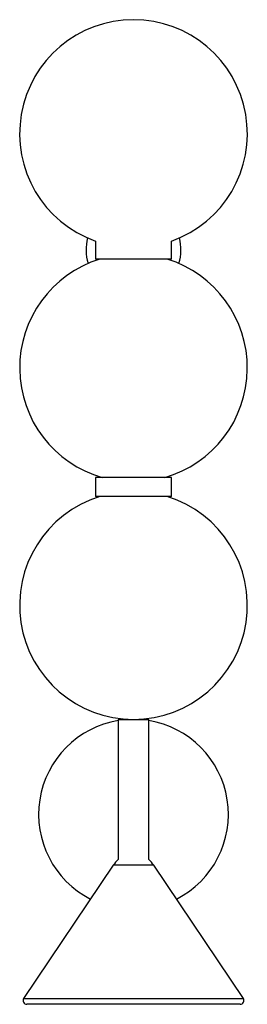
# Paper-space layout '_Posterior' of a CAD drawing. Header units: millimetres. Extents: x -60 to 60, y 0 to 518.
import ezdxf

# ---------------------------------------------------------------- set-up
doc = ezdxf.new("R2010")
doc.units = ezdxf.units.MM

psp = doc.layouts.new('_Posterior')

# ---------------------------------------------------------------- linework, layer by layer
at = {"color": 7, "linetype": 'Continuous', "lineweight": 25}
for p, q in [((-20, 401.72), (-20, 392.3)), ((20, 392.3), (20, 401.72)), ((20, 392.3), (-20, 392.3)), ((-20, 277.3), (-20, 267.3)), ((20, 277.3), (-20, 277.3)), ((20, 267.3), (20, 277.3)), ((20, 267.3), (-20, 267.3)), ((-8, 150), (-8, 76.19)), ((-8, 150), (8, 150)), ((8, 76.19), (8, 150)), ((-10.65, 73.16), (-57.9, 3.12)), ((57.9, 3.12), (10.65, 73.16)), ((56.24, 0), (-56.24, 0))]:
    psp.add_line(p, q, dxfattribs=at)
at = {"color": 8, "linetype": 'Continuous', "lineweight": 25}
for p, q in [((10.65, 73.16), (-10.65, 73.16)), ((-57.9, 3.12), (57.9, 3.12))]:
    psp.add_line(p, q, dxfattribs=at)
at = {"color": 7, "linetype": 'Continuous', "lineweight": 25}
for centre, radius, start, end in [((0, 458.29), 60, 289.4712, 250.5288), ((0, 397.12), 25, 165.4733, 196.5265), ((0, 397.12), 25, 343.4735, 14.5267), ((0, 335), 60, 107.2597, 254.0907), ((0, 335), 60, 285.9093, 72.7403), ((0, 210), 60, 107.2597, 72.7403), ((0, 100), 50, 99.2069, 243.0965), ((0, 100), 50, 296.9035, 80.7931), ((2.61, 64.21), 16, 131.5526, 146), ((-2.61, 64.21), 16, 34, 48.4474), ((-56.24, 2), 2, 146, 270), ((56.24, 2), 2, 270, 34)]:
    psp.add_arc(centre, radius, start, end, dxfattribs=at)

doc.saveas('drawing.dxf')
